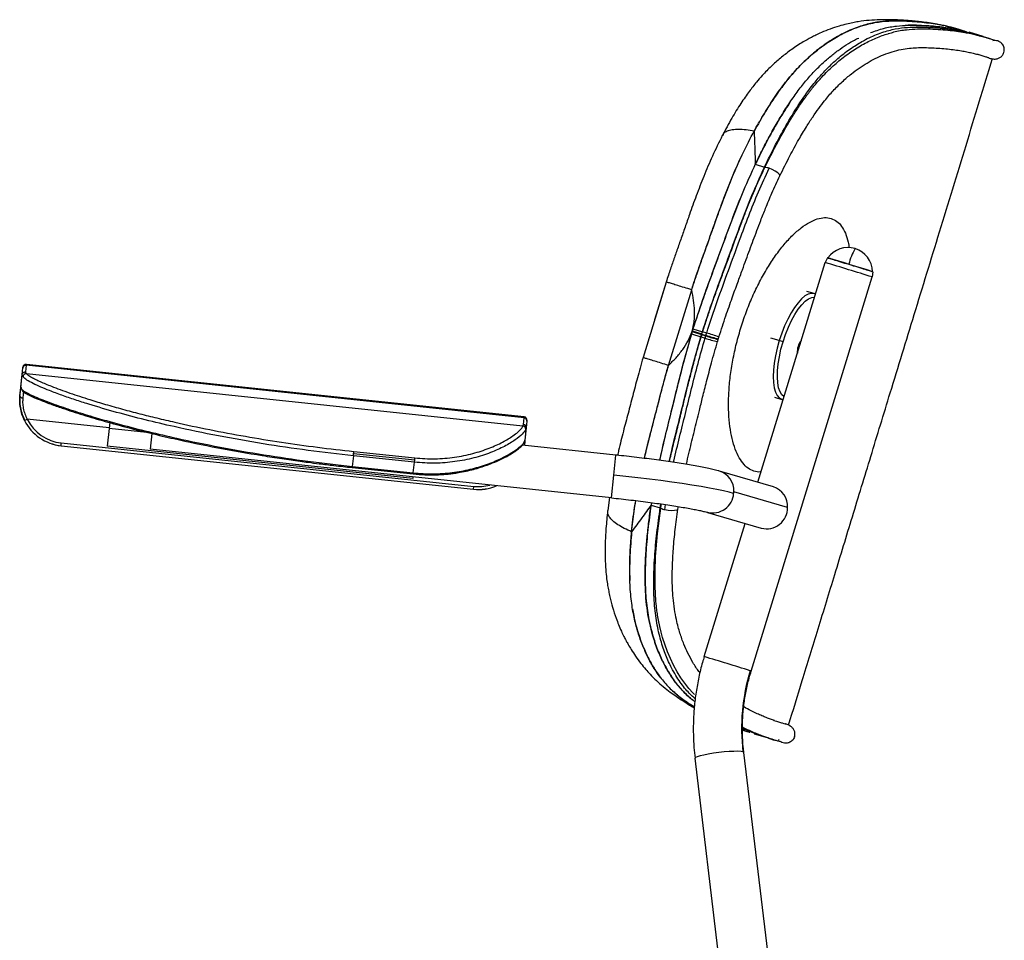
# Model space of a CAD drawing. Header units: millimetres. Extents: x 33 to 395, y 121 to 201.
# Tile 8 of 16: x 210 to 242, y 171 to 201. Entities that reach past the tile are written whole.
import ezdxf

# ---------------------------------------------------------------- set-up
doc = ezdxf.new("R2010")
doc.units = ezdxf.units.MM

msp = doc.modelspace()

# ---------------------------------------------------------------- linework, layer by layer
at = {"color": 7, "linetype": 'Continuous', "lineweight": 25}
for p, q in [((240.947, 200.769), (240.956, 200.766)), ((241.128, 200.727), (241.114, 200.721)), ((241.578, 200.589), (241.128, 200.727)), ((241.41, 200.63), (241.229, 200.685)), ((241.41, 200.629), (241.41, 200.63)), ((241.578, 200.589), (241.77, 200.53)), ((233.101, 197.366), (233.096, 197.358)), ((233.096, 197.358), (233.1, 197.366)), ((234.164, 196.427), (234.463, 196.336)), ((236.516, 193.38), (236.437, 193.226)), ((234.242, 186.071), (236.437, 193.226)), ((234.03, 179.925), (237.967, 192.757)), ((237.988, 192.928), (237.967, 192.757)), ((231.264, 192.593), (230.511, 190.131)), ((231.263, 192.592), (230.887, 191.362)), ((231.34, 189.877), (232.093, 192.34)), ((236.082, 192.215), (235.842, 192.288)), ((232.136, 191.071), (232.114, 190.998)), ((232.136, 191.071), (232.445, 190.976)), ((232.107, 190.977), (232.085, 190.904)), ((232.085, 190.904), (232.394, 190.81)), ((232.11, 190.988), (232.107, 190.977)), ((232.107, 190.977), (232.11, 190.988)), ((232.114, 190.998), (232.11, 190.988)), ((232.11, 190.988), (232.114, 190.998)), ((232.11, 190.988), (232.419, 190.893)), ((232.4, 190.808), (232.421, 190.878)), ((232.416, 190.883), (232.416, 190.883)), ((232.422, 190.903), (232.422, 190.903)), ((232.425, 190.891), (232.427, 190.898)), ((232.428, 190.901), (232.45, 190.971)), ((232.582, 190.931), (232.45, 190.971)), ((235.068, 190.648), (234.945, 190.686)), ((210.297, 189.577), (210.32, 189.793)), ((210.32, 189.793), (210.323, 189.821)), ((210.32, 189.793), (210.323, 189.821)), ((210.429, 189.88), (210.407, 189.665)), ((226.639, 188.169), (210.429, 189.88)), ((226.642, 188.199), (210.432, 189.91)), ((226.642, 188.199), (210.432, 189.91)), ((210.228, 188.927), (210.297, 189.577)), ((210.254, 189.175), (210.297, 189.577)), ((210.326, 189.503), (210.297, 189.577)), ((226.601, 187.901), (210.434, 189.607)), ((210.224, 188.889), (210.253, 189.16)), ((210.254, 189.175), (210.262, 189.155)), ((234.791, 188.845), (235.029, 188.772)), ((226.617, 187.954), (226.639, 188.169)), ((213.15, 188.028), (213.129, 187.827)), ((226.706, 187.846), (226.663, 187.444)), ((226.728, 188.061), (226.706, 187.846)), ((226.731, 188.09), (226.728, 188.061)), ((226.731, 188.089), (226.728, 188.061)), ((213.129, 187.827), (213.068, 187.248)), ((214.518, 187.655), (214.465, 187.148)), ((226.697, 187.759), (226.663, 187.443)), ((211.561, 187.261), (224.986, 185.844)), ((211.561, 187.26), (224.986, 185.844)), ((211.561, 187.26), (224.986, 185.844)), ((211.561, 187.26), (211.561, 187.26)), ((211.57, 187.353), (224.996, 185.936)), ((223.013, 186.199), (213.068, 187.248)), ((229.625, 186.956), (226.579, 187.278)), ((226.593, 187.291), (226.597, 187.299)), ((226.613, 187.331), (226.661, 187.43)), ((226.662, 187.433), (226.645, 187.271)), ((226.659, 187.398), (226.645, 187.271)), ((226.656, 187.428), (226.663, 187.444)), ((229.478, 185.564), (214.465, 187.148)), ((221.079, 186.933), (221.042, 186.586)), ((223.068, 186.723), (221.079, 186.933)), ((223.075, 186.788), (221.086, 186.998)), ((221.094, 187.074), (223.083, 186.865)), ((229.557, 186.307), (229.625, 186.956)), ((221.042, 186.586), (223.031, 186.376)), ((223.031, 186.376), (223.068, 186.723)), ((223.068, 186.723), (223.075, 186.788)), ((223.075, 186.788), (223.083, 186.865)), ((221.037, 186.551), (223.028, 186.341)), ((223.017, 186.246), (223.013, 186.199)), ((229.478, 185.564), (229.557, 186.307)), ((234.755, 185.92), (233.001, 186.435)), ((224.986, 185.844), (224.986, 185.844)), ((235.217, 185.248), (233.463, 185.763)), ((229.417, 185.571), (229.358, 185.156)), ((230.784, 185.409), (230.771, 185.329)), ((230.785, 185.409), (230.771, 185.329)), ((230.771, 185.329), (231.071, 185.238)), ((231.088, 185.235), (231.109, 185.364)), ((231.646, 185.197), (231.659, 185.28)), ((229.364, 185.146), (229.365, 185.155)), ((232.607, 185.091), (234.359, 184.577)), ((232.5, 180.394), (233.831, 184.732)), ((233.835, 177.977), (233.747, 178.004)), ((234.59, 177.733), (234.141, 177.871)), ((234.248, 177.849), (234.429, 177.794)), ((234.59, 177.733), (234.783, 177.675)), ((235.446, 177.798), (235.45, 177.821)), ((240.334, 122.908), (233.791, 177.273)), ((238.745, 122.717), (232.202, 177.082))]:
    msp.add_line(p, q, dxfattribs=at)
at = {"color": 8, "linetype": 'Continuous', "lineweight": 25}
for p, q in [((232.108, 190.977), (232.416, 190.883)), ((232.114, 190.998), (232.422, 190.903)), ((234.945, 190.686), (234.672, 190.769)), ((235.557, 190.492), (235.595, 190.481)), ((210.432, 189.91), (210.429, 189.88)), ((210.34, 189.034), (210.317, 188.816)), ((226.639, 188.169), (226.642, 188.199)), ((213.13, 187.841), (210.462, 188.123)), ((214.36, 187.697), (213.129, 187.827)), ((211.561, 187.261), (211.57, 187.353)), ((211.561, 187.261), (211.561, 187.26)), ((226.615, 187.336), (226.656, 187.428)), ((223.028, 186.341), (223.031, 186.376)), ((224.986, 185.844), (224.996, 185.936)), ((224.986, 185.844), (224.986, 185.844)), ((231.071, 185.238), (231.093, 185.366)), ((231.214, 185.179), (231.242, 185.345))]:
    msp.add_line(p, q, dxfattribs=at)
at = {"color": 7, "linetype": 'Continuous', "lineweight": 25, "flags": 128}
for points in [[(234.478, 196.326), (234.479, 196.327), (234.48, 196.328)], [(236.122, 192.199), (236.084, 192.215), (235.991, 192.224), (235.89, 192.199), (235.782, 192.139), (235.67, 192.045), (235.555, 191.92), (235.44, 191.766), (235.327, 191.586), (235.219, 191.383), (235.118, 191.163), (235.026, 190.929), (234.945, 190.686)], [(235.068, 190.648), (235.149, 190.888), (235.241, 191.119), (235.342, 191.335), (235.449, 191.532), (235.561, 191.705), (235.675, 191.85), (235.788, 191.965), (235.898, 192.045), (236.003, 192.091), (236.092, 192.101)], [(232.394, 190.81), (232.395, 190.809), (232.396, 190.809), (232.396, 190.809), (232.397, 190.809), (232.398, 190.808), (232.399, 190.808), (232.4, 190.808), (232.4, 190.808)], [(232.399, 190.805), (232.4, 190.806), (232.4, 190.808)], [(232.451, 190.974), (232.45, 190.975), (232.45, 190.975), (232.449, 190.975), (232.448, 190.975), (232.447, 190.976), (232.447, 190.976), (232.446, 190.976), (232.445, 190.976)], [(232.45, 190.971), (232.451, 190.973), (232.451, 190.974)], [(234.945, 190.686), (234.876, 190.439), (234.821, 190.193), (234.781, 189.953), (234.756, 189.725), (234.748, 189.512), (234.757, 189.319), (234.781, 189.15), (234.822, 189.008), (234.877, 188.897), (234.946, 188.818), (235.028, 188.773), (235.068, 188.764)], [(235.098, 188.863), (235.031, 188.922), (234.97, 189.02), (234.925, 189.15), (234.896, 189.309), (234.883, 189.494), (234.888, 189.701), (234.909, 189.925), (234.947, 190.161), (235, 190.403), (235.068, 190.648)], [(210.224, 188.889), (210.225, 188.877), (210.229, 188.864), (210.237, 188.853), (210.249, 188.842), (210.263, 188.832), (210.279, 188.825), (210.298, 188.819), (210.317, 188.816)], [(210.421, 188.959), (210.409, 188.966), (210.406, 188.968)], [(211.266, 187.322), (211.375, 187.292), (211.561, 187.26)], [(233.46, 185.71), (233.311, 185.75), (233.128, 185.793), (232.914, 185.837), (232.67, 185.883), (232.398, 185.931), (232.101, 185.979), (231.782, 186.028), (231.442, 186.077), (231.086, 186.126), (230.716, 186.173), (230.335, 186.219), (229.948, 186.264), (229.557, 186.307)], [(232.187, 179.16), (232.136, 179.21), (232.001, 179.36), (231.869, 179.525), (231.741, 179.706), (231.619, 179.901), (231.504, 180.111), (231.304, 180.554), (231.145, 181.018), (231.099, 181.185), (231.055, 181.37), (231.012, 181.576), (231.002, 181.633), (230.992, 181.688), (230.984, 181.74), (230.976, 181.79), (230.969, 181.838), (230.963, 181.882), (230.946, 182.022), (230.935, 182.124), (230.929, 182.186), (230.928, 182.203), (230.927, 182.207), (230.927, 182.208), (230.927, 182.208), (230.927, 182.208), (230.927, 182.208), (230.927, 182.208), (230.927, 182.208), (230.927, 182.208), (230.927, 182.208), (230.927, 182.208), (230.902, 182.678), (230.9, 183.166), (230.92, 183.657), (230.982, 184.399), (231.088, 185.232)], [(231.088, 185.232), (231.088, 185.234), (231.088, 185.235)], [(233.763, 177.293), (233.699, 177.305), (233.599, 177.31), (233.47, 177.309), (233.318, 177.301), (233.15, 177.288), (232.974, 177.269), (232.8, 177.245), (232.635, 177.218), (232.488, 177.189), (232.366, 177.16), (232.275, 177.131), (232.22, 177.105), (232.202, 177.082)]]:
    msp.add_lwpolyline(points, dxfattribs=at)
at = {"color": 8, "linetype": 'Continuous', "lineweight": 25, "flags": 128}
for points in [[(234.964, 196.051), (234.966, 196.057), (234.951, 196.096), (234.898, 196.147), (234.816, 196.203), (234.716, 196.256), (234.612, 196.297)], [(231.646, 185.197), (231.644, 185.191), (231.609, 185.164), (231.536, 185.148), (231.436, 185.145), (231.323, 185.156), (231.214, 185.179)]]:
    msp.add_lwpolyline(points, dxfattribs=at)
at = {"color": 7, "linetype": 'Continuous', "lineweight": 25}
for centre, radius, start, end in [((233.999, 195.339), 1.1, 64.1123, 65.0384), ((234.44, 195.827), 0.5, 69.9344, 85.6588), ((237.178, 192.915), 0.8, 72.9528, 144.5901), ((237.178, 192.915), 0.8, 1.2301, 72.9528), ((204.631, 86.828), 111.22, 72.54729, 73.34064), ((203.31, 82.523), 115.554, 72.54729, 73.34064), ((233.946, 195.469), 4.914, 251.6535, 253.2653), ((234.253, 196.469), 5.883, 251.8624, 253.2087), ((235.515, 200.577), 10.17, 252.3085, 253.0872), ((243.819, 227.605), 38.434, 252.7586, 252.9647), ((236.004, 190.334), 0.474, 160.3382, 186.5862), ((236.013, 190.377), 0.471, 139.2004, 165.5989), ((210.418, 189.781), 0.0992, 83.5115, 173.5038), ((210.422, 189.811), 0.1, 83.9764, 173.9764), ((210.422, 189.81), 0.1, 83.9764, 173.9764), ((210.429, 189.505), 0.103, 86.7898, 180.7803), ((226.63, 188.071), 0.0992, 354.4489, 84.4412), ((226.632, 188.1), 0.1, 353.9764, 83.9764), ((226.632, 188.1), 0.1, 353.9764, 83.9764), ((210.28, 188.435), 0.362, 285.0015, 300.2979), ((211.718, 188.754), 1.501, 206.4204, 264.0013), ((211.717, 188.746), 1.401, 206.4204, 264.0013), ((226.59, 187.802), 0.1, 352.2771, 83.604), ((226.607, 187.855), 0.0992, 354.4489, 84.4412), ((226.52, 187.353), 0.0958, 319.5619, 349.8025), ((225.144, 187.338), 1.503, 263.9709, 293.3501), ((225.144, 187.339), 1.503, 263.9717, 293.316), ((232.724, 185.788), 0.74, 353.9743, 358.0922), ((234.554, 185.287), 0.664, 356.6573, 72.3886), ((231.243, 186.324), 1.1, 260.9627, 261.8884), ((231.325, 185.629), 0.463, 239.1564, 256.1726), ((234.527, 185.246), 0.69, 256.0589, 0.1679), ((192.68, 47.756), 138.486, 72.63991, 73.28933), ((240.121, 178.053), 6.403, 162.9104, 186.8132), ((233.817, 179.325), 0.637, 70.5096, 73.2418), ((233.76, 177.259), 0.0345, 24.5321, 83.7338)]:
    msp.add_arc(centre, radius, start, end, dxfattribs=at)
at = {"color": 8, "linetype": 'Continuous', "lineweight": 25}
for centre, radius, start, end in [((239.037, 192.736), 1.879, 149.8273, 166.6596), ((233.726, 194.326), 3.758, 251.4694, 257.8508), ((233.965, 195.108), 4.498, 251.7082, 257.0387), ((234.929, 198.246), 7.771, 252.2184, 255.3031), ((241.271, 218.888), 29.353, 252.7346, 253.5511), ((200.282, 85.478), 110.289, 72.75295, 72.97025), ((210.459, 189.04), 0.0891, 185.333, 233.5569), ((232.802, 185.802), 0.663, 356.5899, 72.5527), ((225.143, 187.332), 1.403, 263.9741, 285.7605), ((232.775, 185.757), 0.686, 255.606, 356.0733)]:
    msp.add_arc(centre, radius, start, end, dxfattribs=at)
at = {"color": 7, "linetype": 'Continuous', "lineweight": 25}
for points, knots in [([(240.225, 200.959), (240.18, 200.969), (240.049, 200.996), (239.831, 201.031), (239.588, 201.064), (239.375, 201.087), (239.188, 201.104), (238.997, 201.117), (238.777, 201.129), (238.53, 201.136), (238.233, 201.136), (237.884, 201.118), (237.579, 201.081), (237.333, 201.037), (237.124, 200.991), (236.878, 200.925), (236.603, 200.835), (236.349, 200.733), (236.147, 200.64), (235.993, 200.562), (235.843, 200.481), (235.674, 200.382), (235.434, 200.229), (235.148, 200.024), (234.831, 199.759), (234.583, 199.524), (234.372, 199.301), (234.182, 199.083), (233.95, 198.785), (233.682, 198.396), (233.388, 197.919), (233.195, 197.558), (233.094, 197.37)], [0, 0, 0, 0, 0.031224, 0.090153, 0.142398, 0.187971, 0.22824, 0.267115, 0.304747, 0.354663, 0.401911, 0.445962, 0.487849, 0.508617, 0.531597, 0.558809, 0.590397, 0.621166, 0.640672, 0.656002, 0.67137, 0.689832, 0.711314, 0.750149, 0.78372, 0.816713, 0.833702, 0.855775, 0.884301, 0.918451, 0.957381, 1, 1, 1, 1]), ([(234.125, 197.502), (234.222, 197.675), (234.423, 198.034), (234.75, 198.552), (235.107, 199.054), (235.479, 199.499), (235.843, 199.863), (236.234, 200.194), (236.644, 200.481), (237.065, 200.715), (237.449, 200.88), (237.864, 201.009), (238.293, 201.086), (238.72, 201.104), (239.097, 201.092), (239.438, 201.07), (239.84, 201.028), (240.131, 200.984), (240.268, 200.951), (240.276, 200.949)], [0, 0, 0, 0, 0.038725, 0.080201, 0.124139, 0.169711, 0.213223, 0.253933, 0.311139, 0.365929, 0.419101, 0.470432, 0.549449, 0.625554, 0.699412, 0.772596, 0.845616, 0.99086, 1, 1, 1, 1]), ([(239.514, 201.06), (239.5, 201.062), (239.399, 201.074), (239.174, 201.087), (238.855, 201.1), (238.504, 201.098), (238.123, 201.059), (237.705, 200.968), (237.29, 200.819), (236.887, 200.621), (236.508, 200.39), (236.113, 200.098), (235.751, 199.776), (235.431, 199.441), (235.157, 199.113), (234.844, 198.691), (234.495, 198.159), (234.248, 197.721), (234.125, 197.502)], [0, 0, 0, 0, 0.013417, 0.096168, 0.179188, 0.260174, 0.342952, 0.425012, 0.506989, 0.568663, 0.629857, 0.690949, 0.752532, 0.794075, 0.83489, 0.876183, 0.93802, 1, 1, 1, 1]), ([(234.48, 196.328), (234.563, 196.498), (234.725, 196.829), (234.973, 197.296), (235.209, 197.712), (235.438, 198.087), (235.656, 198.416), (235.813, 198.635), (235.904, 198.756), (235.937, 198.799), (235.971, 198.842), (236.004, 198.884), (236.026, 198.912), (236.038, 198.926), (236.039, 198.928), (236.044, 198.934), (236.061, 198.955), (236.158, 199.074), (236.313, 199.251), (236.517, 199.462), (236.702, 199.636), (236.889, 199.797), (237.08, 199.949), (237.279, 200.093), (237.484, 200.226), (237.761, 200.388), (238.1, 200.548), (238.367, 200.651), (238.492, 200.68), (238.496, 200.681)], [0, 0, 0, 0, 0.068561, 0.133674, 0.195537, 0.248983, 0.303668, 0.352441, 0.360131, 0.36783, 0.375538, 0.383257, 0.390986, 0.391015, 0.391241, 0.391868, 0.39424, 0.403458, 0.458858, 0.501181, 0.544338, 0.586379, 0.631798, 0.679452, 0.729442, 0.781877, 0.887378, 0.99645, 1, 1, 1, 1]), ([(237.912, 200.715), (238.058, 200.766), (238.36, 200.87), (238.765, 200.935), (239.146, 200.958), (239.493, 200.951), (239.885, 200.931), (240.292, 200.889), (240.682, 200.824), (240.986, 200.756), (241.127, 200.714), (241.19, 200.695)], [0, 0, 0, 0, 0.083751, 0.172746, 0.260446, 0.349424, 0.439143, 0.58688, 0.73387, 0.880263, 1, 1, 1, 1]), ([(241.946, 200.459), (241.944, 200.46), (241.941, 200.464), (241.899, 200.477), (241.842, 200.497), (241.787, 200.515), (241.737, 200.53), (241.691, 200.545), (241.647, 200.558), (241.584, 200.576), (241.491, 200.601), (241.351, 200.636), (241.18, 200.674), (240.97, 200.714), (240.724, 200.752), (240.438, 200.786), (240.122, 200.812), (239.79, 200.827), (239.446, 200.83), (239.085, 200.802), (238.769, 200.761), (238.556, 200.692), (238.501, 200.674)], [0, 0, 0, 0, 0.040093, 0.088997, 0.136966, 0.17022, 0.199472, 0.224726, 0.245986, 0.264608, 0.311409, 0.366253, 0.428148, 0.489551, 0.564777, 0.636759, 0.709378, 0.785129, 0.847024, 0.910964, 0.976798, 1, 1, 1, 1]), ([(240.584, 200.835), (240.513, 200.848), (240.299, 200.889), (239.92, 200.929), (239.495, 200.949), (239.239, 200.961), (239.079, 200.949), (239.047, 200.947)], [0, 0, 0, 0, 0.1893395, 0.5693115, 0.7601381, 0.9517021, 1, 1, 1, 1]), ([(241.05, 200.735), (241.034, 200.74), (240.996, 200.752), (240.902, 200.784), (240.775, 200.825), (240.584, 200.879), (240.422, 200.924), (240.279, 200.949), (240.264, 200.951)], [0, 0, 0, 0, 0.137433, 0.317924, 0.508257, 0.68468, 0.96661, 1, 1, 1, 1]), ([(240.346, 200.933), (240.452, 200.909), (240.652, 200.864), (240.768, 200.825), (240.823, 200.807)], [0, 0, 0, 0, 0.529958, 1, 1, 1, 1]), ([(234.164, 196.427), (234.244, 196.592), (234.404, 196.919), (234.653, 197.39), (234.913, 197.848), (235.182, 198.284), (235.457, 198.688), (235.734, 199.055), (236.015, 199.381), (236.301, 199.671), (236.583, 199.921), (236.86, 200.137), (237.129, 200.319), (237.356, 200.46), (237.485, 200.518), (237.531, 200.539)], [0, 0, 0, 0, 0.08065, 0.160134, 0.238749, 0.32148, 0.400983, 0.477824, 0.557122, 0.636385, 0.717134, 0.795655, 0.875251, 0.955456, 1, 1, 1, 1]), ([(241.394, 200.632), (241.416, 200.624), (241.452, 200.612), (241.473, 200.606), (241.481, 200.603)], [0, 0, 0, 0, 0.619794, 1, 1, 1, 1]), ([(241.549, 200.585), (241.553, 200.584), (241.572, 200.58), (241.575, 200.585), (241.578, 200.589)], [0, 0, 0, 0, 0.2448314, 1, 1, 1, 1]), ([(242.058, 200.444), (242.031, 200.45), (241.979, 200.462), (241.927, 200.453), (241.901, 200.449)], [0, 0, 0, 0, 0.509313, 1, 1, 1, 1]), ([(242.257, 200.07), (242.263, 200.095), (242.273, 200.142), (242.267, 200.215), (242.246, 200.279), (242.206, 200.348), (242.144, 200.409), (242.084, 200.433), (242.058, 200.444)], [0, 0, 0, 0, 0.15848, 0.312172, 0.45717, 0.590845, 0.819309, 1, 1, 1, 1]), ([(234.964, 196.051), (235.072, 196.269), (235.27, 196.673), (235.56, 197.203), (235.81, 197.624), (236.029, 197.963), (236.228, 198.247), (236.45, 198.539), (236.706, 198.836), (236.998, 199.127), (237.28, 199.367), (237.551, 199.567), (237.811, 199.734), (238.078, 199.88), (238.353, 200.004), (238.634, 200.101), (238.913, 200.17), (239.174, 200.209), (239.429, 200.228), (239.677, 200.229), (239.931, 200.221), (240.182, 200.206), (240.429, 200.184), (240.663, 200.156), (240.871, 200.124), (241.055, 200.089), (241.221, 200.053), (241.343, 200.022), (241.401, 200.005), (241.42, 199.999)], [0, 0, 0, 0, 0.039513, 0.073038, 0.100794, 0.123461, 0.144644, 0.164834, 0.193946, 0.225024, 0.257268, 0.285044, 0.314849, 0.346956, 0.381695, 0.419358, 0.459754, 0.500879, 0.538391, 0.581861, 0.625121, 0.672125, 0.72283, 0.774654, 0.825946, 0.873815, 0.921718, 0.974255, 1, 1, 1, 1]), ([(241.781, 199.885), (241.822, 199.873), (241.898, 199.852), (242.019, 199.852), (242.126, 199.895), (242.209, 199.96), (242.242, 200.035), (242.257, 200.071)], [0, 0, 0, 0, 0.299063, 0.565083, 0.724379, 0.869374, 1, 1, 1, 1]), ([(235.246, 178.159), (235.396, 178.644), (235.719, 179.689), (236.22, 181.326), (236.763, 183.104), (237.334, 184.977), (237.935, 186.946), (238.605, 189.143), (239.351, 191.579), (240.175, 194.267), (241.027, 197.044), (241.598, 198.928), (241.883, 199.87)], [0, 0, 0, 0, 0.067044, 0.144496, 0.226355, 0.312623, 0.403298, 0.498381, 0.616102, 0.739945, 0.869911, 1, 1, 1, 1]), ([(241.783, 199.885), (241.772, 199.888), (241.739, 199.898), (241.651, 199.928), (241.533, 199.967), (241.432, 199.995), (241.386, 200.007)], [0, 0, 0, 0, 0.144746, 0.448338, 0.751994, 1, 1, 1, 1]), ([(235.277, 198.418), (235.154, 198.228), (234.895, 197.828), (234.523, 197.155), (234.284, 196.67), (234.164, 196.427)], [0, 0, 0, 0, 0.31344, 0.65662, 1, 1, 1, 1]), ([(232.093, 192.34), (232.113, 192.405), (232.15, 192.523), (232.205, 192.688), (232.255, 192.834), (232.302, 192.97), (232.347, 193.101), (232.444, 193.375), (232.583, 193.765), (232.769, 194.287), (232.963, 194.839), (233.191, 195.453), (233.462, 196.123), (233.769, 196.821), (234.003, 197.269), (234.125, 197.502)], [0, 0, 0, 0, 0.0359798, 0.0658186, 0.0928633, 0.1183326, 0.1428244, 0.1666726, 0.2732862, 0.3645327, 0.4623721, 0.5858164, 0.7151, 0.852275, 1, 1, 1, 1]), ([(234.125, 197.502), (234.133, 197.317), (234.148, 196.962), (234.159, 196.6), (234.164, 196.427)], [0, 0, 0, 0, 0.522486, 1, 1, 1, 1]), ([(233.09, 197.361), (232.98, 197.14), (232.767, 196.712), (232.489, 196.048), (232.243, 195.413), (232.043, 194.858), (231.879, 194.381), (231.737, 193.977), (231.621, 193.65), (231.532, 193.393), (231.466, 193.204), (231.4, 193.012), (231.332, 192.808), (231.287, 192.667), (231.264, 192.593)], [0, 0, 0, 0, 0.150661, 0.291367, 0.423855, 0.549505, 0.634758, 0.717, 0.798375, 0.836721, 0.875303, 0.914392, 0.954937, 1, 1, 1, 1]), ([(232.093, 192.34), (232.139, 192.486), (232.234, 192.78), (232.39, 193.222), (232.549, 193.668), (232.708, 194.112), (232.863, 194.554), (233.073, 195.141), (233.356, 195.863), (233.596, 196.451), (233.736, 196.728), (233.741, 196.738)], [0, 0, 0, 0, 0.097037, 0.195755, 0.297343, 0.398043, 0.495776, 0.594681, 0.794145, 0.992384, 1, 1, 1, 1]), ([(234.164, 196.427), (234.034, 196.144), (233.772, 195.578), (233.424, 194.688), (233.095, 193.788), (232.763, 192.889), (232.435, 191.987), (232.236, 191.376), (232.136, 191.071)], [0, 0, 0, 0, 0.16662, 0.333274, 0.499963, 0.666653, 0.833337, 1, 1, 1, 1]), ([(234.164, 196.427), (234.034, 196.146), (233.774, 195.582), (233.426, 194.692), (233.093, 193.782), (232.758, 192.877), (232.431, 191.974), (232.234, 191.371), (232.136, 191.071)], [0, 0, 0, 0, 0.1656526, 0.3324573, 0.4997258, 0.6710753, 0.8358045, 1, 1, 1, 1]), ([(232.445, 190.976), (232.545, 191.283), (232.743, 191.893), (233.069, 192.792), (233.398, 193.683), (233.725, 194.58), (234.072, 195.475), (234.333, 196.048), (234.463, 196.336)], [0, 0, 0, 0, 0.167384, 0.333204, 0.497996, 0.663115, 0.831021, 1, 1, 1, 1]), ([(232.451, 190.974), (232.486, 191.082), (232.565, 191.331), (232.706, 191.751), (232.866, 192.206), (233.032, 192.666), (233.195, 193.109), (233.367, 193.576), (233.538, 194.038), (233.699, 194.474), (233.843, 194.852), (233.989, 195.22), (234.143, 195.589), (234.308, 195.967), (234.423, 196.208), (234.478, 196.326)], [0, 0, 0, 0, 0.05883, 0.135607, 0.230165, 0.309846, 0.390904, 0.476261, 0.56996, 0.648126, 0.718907, 0.781264, 0.856441, 0.92985, 1, 1, 1, 1]), ([(232.582, 190.931), (232.695, 191.274), (232.919, 191.958), (233.287, 192.963), (233.63, 193.892), (233.947, 194.753), (234.262, 195.539), (234.495, 196.044), (234.612, 196.297)], [0, 0, 0, 0, 0.1873529, 0.3726824, 0.556872, 0.702981, 0.8510282, 1, 1, 1, 1]), ([(232.982, 190.808), (233.056, 191.036), (233.194, 191.463), (233.402, 192.052), (233.583, 192.553), (233.736, 192.968), (233.866, 193.321), (233.984, 193.641), (234.1, 193.956), (234.218, 194.274), (234.35, 194.623), (234.512, 195.03), (234.716, 195.52), (234.877, 195.864), (234.964, 196.051)], [0, 0, 0, 0, 0.127064, 0.237921, 0.332485, 0.410549, 0.473262, 0.532948, 0.592591, 0.652079, 0.713891, 0.79171, 0.887056, 1, 1, 1, 1]), ([(236.701, 193.322), (236.663, 193.333), (236.562, 193.365), (236.54, 193.372), (236.526, 193.376)], [0, 0, 0, 0, 0.377599, 1, 1, 1, 1]), ([(236.533, 193.375), (236.538, 193.373), (236.548, 193.371), (236.696, 193.326), (236.926, 193.256), (237.115, 193.198), (237.209, 193.169)], [0, 0, 0, 0, 0.219268, 0.479353, 0.739549, 1, 1, 1, 1]), ([(237.209, 193.169), (237.305, 193.14), (237.496, 193.081), (237.749, 193.003), (237.916, 192.951), (237.991, 192.928), (237.973, 192.933), (237.971, 192.933)], [0, 0, 0, 0, 0.2416508, 0.4824698, 0.7234142, 0.9645786, 1, 1, 1, 1]), ([(232.11, 190.988), (232.135, 191.096), (232.184, 191.316), (232.19, 191.657), (232.16, 192), (232.115, 192.226), (232.093, 192.34)], [0, 0, 0, 0, 0.240156, 0.486358, 0.740162, 1, 1, 1, 1]), ([(232.114, 190.998), (232.118, 191.011), (232.125, 191.036), (232.133, 191.06), (232.136, 191.071)], [0, 0, 0, 0, 0.56002, 1, 1, 1, 1]), ([(232.136, 191.071), (232.132, 191.057), (232.124, 191.033), (232.117, 191.008), (232.114, 190.998)], [0, 0, 0, 0, 0.562176, 1, 1, 1, 1]), ([(232.085, 190.904), (231.997, 190.595), (231.821, 189.978), (231.588, 189.046), (231.38, 188.193), (231.193, 187.44), (231.092, 186.997), (231.044, 186.786)], [0, 0, 0, 0, 0.225848, 0.451727, 0.677614, 0.847029, 1, 1, 1, 1]), ([(232.085, 190.904), (231.999, 190.6), (231.824, 189.991), (231.591, 189.059), (231.363, 188.12), (231.169, 187.358), (231.075, 186.915), (231.047, 186.786)], [0, 0, 0, 0, 0.222355, 0.44566, 0.678008, 0.905901, 1, 1, 1, 1]), ([(231.34, 189.877), (231.422, 189.959), (231.586, 190.121), (231.802, 190.389), (231.988, 190.674), (232.07, 190.884), (232.11, 190.988)], [0, 0, 0, 0, 0.259818, 0.513437, 0.759554, 1, 1, 1, 1]), ([(231.37, 186.741), (231.407, 186.903), (231.488, 187.255), (231.622, 187.796), (231.748, 188.314), (231.861, 188.776), (231.966, 189.202), (232.081, 189.653), (232.199, 190.1), (232.306, 190.487), (232.372, 190.71), (232.399, 190.805)], [0, 0, 0, 0, 0.119217, 0.259682, 0.3994, 0.501068, 0.599929, 0.713621, 0.834288, 0.929846, 1, 1, 1, 1]), ([(232.085, 190.904), (232.09, 190.918), (232.097, 190.942), (232.104, 190.967), (232.107, 190.977)], [0, 0, 0, 0, 0.559979, 1, 1, 1, 1]), ([(232.107, 190.977), (232.103, 190.964), (232.095, 190.939), (232.088, 190.915), (232.085, 190.904)], [0, 0, 0, 0, 0.557852, 1, 1, 1, 1]), ([(232.394, 190.81), (232.398, 190.823), (232.405, 190.848), (232.413, 190.872), (232.416, 190.883)], [0, 0, 0, 0, 0.56, 1, 1, 1, 1]), ([(232.416, 190.883), (232.416, 190.884), (232.417, 190.886), (232.418, 190.889), (232.418, 190.891), (232.419, 190.892), (232.419, 190.893)], [0, 0, 0, 0, 0.34, 0.56, 0.78, 1, 1, 1, 1]), ([(232.416, 190.883), (232.417, 190.883), (232.419, 190.882), (232.421, 190.881), (232.422, 190.881)], [0, 0, 0, 0, 0.560423, 1, 1, 1, 1]), ([(232.419, 190.893), (232.419, 190.894), (232.42, 190.896), (232.421, 190.899), (232.422, 190.901), (232.422, 190.903), (232.422, 190.903)], [0, 0, 0, 0, 0.34, 0.56, 0.78, 1, 1, 1, 1]), ([(232.419, 190.893), (232.42, 190.893), (232.422, 190.892), (232.424, 190.892), (232.425, 190.891)], [0, 0, 0, 0, 0.560421, 1, 1, 1, 1]), ([(232.421, 190.878), (232.421, 190.879), (232.422, 190.88), (232.422, 190.881), (232.422, 190.881)], [0, 0, 0, 0, 0.560978, 1, 1, 1, 1]), ([(232.422, 190.903), (232.426, 190.917), (232.434, 190.941), (232.442, 190.966), (232.445, 190.976)], [0, 0, 0, 0, 0.56, 1, 1, 1, 1]), ([(232.428, 190.901), (232.427, 190.902), (232.425, 190.902), (232.423, 190.903), (232.422, 190.903)], [0, 0, 0, 0, 0.559575, 1, 1, 1, 1]), ([(232.422, 190.881), (232.423, 190.882), (232.423, 190.885), (232.424, 190.887), (232.424, 190.888)], [0, 0, 0, 0, 0.56, 1, 1, 1, 1]), ([(232.424, 190.888), (232.425, 190.889), (232.425, 190.89), (232.425, 190.891), (232.425, 190.891)], [0, 0, 0, 0, 0.56, 1, 1, 1, 1]), ([(232.427, 190.898), (232.428, 190.899), (232.428, 190.9), (232.428, 190.901), (232.428, 190.901)], [0, 0, 0, 0, 0.56, 1, 1, 1, 1]), ([(232.531, 190.763), (232.534, 190.771), (232.538, 190.785), (232.543, 190.804), (232.548, 190.82), (232.551, 190.831), (232.553, 190.837)], [0, 0, 0, 0, 0.336123, 0.553402, 0.770682, 1, 1, 1, 1]), ([(232.553, 190.837), (232.554, 190.838), (232.554, 190.84), (232.555, 190.842), (232.556, 190.845), (232.556, 190.846), (232.556, 190.847)], [0, 0, 0, 0, 0.336135, 0.555284, 0.754444, 1, 1, 1, 1]), ([(232.556, 190.847), (232.557, 190.848), (232.557, 190.85), (232.558, 190.853), (232.559, 190.855), (232.559, 190.857), (232.56, 190.858)], [0, 0, 0, 0, 0.356713, 0.548159, 0.773024, 1, 1, 1, 1]), ([(232.56, 190.858), (232.562, 190.866), (232.566, 190.88), (232.572, 190.899), (232.577, 190.915), (232.581, 190.925), (232.582, 190.931)], [0, 0, 0, 0, 0.347644, 0.5649869, 0.7823968, 1, 1, 1, 1]), ([(232.956, 190.724), (232.956, 190.725), (232.957, 190.727), (232.958, 190.729), (232.958, 190.73)], [0, 0, 0, 0, 0.497569, 1, 1, 1, 1]), ([(232.958, 190.73), (232.958, 190.731), (232.959, 190.733), (232.96, 190.735), (232.96, 190.736)], [0, 0, 0, 0, 0.503338, 1, 1, 1, 1]), ([(232.96, 190.736), (232.964, 190.748), (232.971, 190.772), (232.978, 190.796), (232.982, 190.808)], [0, 0, 0, 0, 0.497161, 1, 1, 1, 1]), ([(231.921, 186.656), (231.928, 186.689), (231.96, 186.833), (232.02, 187.086), (232.101, 187.416), (232.18, 187.742), (232.262, 188.074), (232.351, 188.439), (232.457, 188.869), (232.587, 189.385), (232.744, 189.991), (232.868, 190.422), (232.935, 190.652)], [0, 0, 0, 0, 0.024172, 0.108525, 0.189829, 0.271365, 0.352961, 0.438734, 0.545517, 0.674871, 0.826443, 1, 1, 1, 1]), ([(232.935, 190.652), (232.938, 190.664), (232.945, 190.688), (232.952, 190.712), (232.956, 190.724)], [0, 0, 0, 0, 0.502912, 1, 1, 1, 1]), ([(230.511, 190.131), (230.477, 190.015), (230.413, 189.797), (230.328, 189.479), (230.249, 189.18), (230.173, 188.889), (230.098, 188.601), (230.024, 188.317), (229.947, 188.027), (229.841, 187.625), (229.749, 187.263), (229.692, 187.003), (229.681, 186.95)], [0, 0, 0, 0, 0.109708, 0.206764, 0.30009, 0.391339, 0.481491, 0.570896, 0.659808, 0.755015, 0.950121, 1, 1, 1, 1]), ([(230.553, 186.85), (230.594, 187.021), (230.671, 187.346), (230.793, 187.81), (230.905, 188.245), (230.99, 188.577), (231.052, 188.821), (231.091, 188.973), (231.132, 189.129), (231.175, 189.292), (231.222, 189.467), (231.276, 189.663), (231.317, 189.802), (231.34, 189.877)], [0, 0, 0, 0, 0.169824, 0.321058, 0.459255, 0.601019, 0.650057, 0.700217, 0.751827, 0.805149, 0.861716, 0.924509, 1, 1, 1, 1]), ([(230.554, 186.85), (230.577, 186.951), (230.643, 187.236), (230.762, 187.693), (230.904, 188.243), (231.044, 188.791), (231.186, 189.344), (231.289, 189.7), (231.34, 189.877)], [0, 0, 0, 0, 0.100675, 0.281272, 0.452952, 0.645682, 0.823474, 1, 1, 1, 1]), ([(221.079, 186.933), (220.587, 186.989), (219.604, 187.101), (218.138, 187.319), (216.682, 187.576), (215.401, 187.842), (214.297, 188.102), (213.365, 188.346), (212.606, 188.567), (212.016, 188.756), (211.587, 188.903), (211.213, 189.043), (210.898, 189.172), (210.646, 189.289), (210.434, 189.405), (210.362, 189.47), (210.326, 189.503)], [0, 0, 0, 0, 0.123924, 0.247714, 0.371655, 0.495666, 0.578102, 0.660576, 0.743569, 0.785565, 0.827576, 0.869745, 0.901838, 0.934056, 0.966852, 1, 1, 1, 1]), ([(210.407, 189.665), (210.407, 189.654), (210.409, 189.636), (210.427, 189.616), (210.434, 189.607)], [0, 0, 0, 0, 0.559822, 1, 1, 1, 1]), ([(210.434, 189.607), (210.466, 189.581), (210.508, 189.546), (210.6, 189.492), (210.665, 189.457), (210.757, 189.411), (210.885, 189.351), (211.056, 189.276), (211.272, 189.189), (211.537, 189.088), (211.844, 188.978), (212.169, 188.869), (212.554, 188.745), (213.021, 188.604), (213.563, 188.451), (214.121, 188.303), (214.688, 188.162), (215.445, 187.985), (216.405, 187.781), (217.563, 187.563), (218.734, 187.373), (219.912, 187.207), (220.7, 187.119), (221.094, 187.074)], [0, 0, 0, 0, 0.030415, 0.041009, 0.051914, 0.063179, 0.0829, 0.103864, 0.126223, 0.156342, 0.188903, 0.21938, 0.251792, 0.299017, 0.349675, 0.400056, 0.44917, 0.500544, 0.599591, 0.699494, 0.799706, 0.899937, 1, 1, 1, 1]), ([(210.255, 189.158), (210.264, 189.122), (210.288, 189.035), (210.368, 188.989), (210.415, 188.962)], [0, 0, 0, 0, 0.406426, 1, 1, 1, 1]), ([(210.224, 188.889), (210.22, 188.828), (210.212, 188.706), (210.233, 188.5), (210.283, 188.289), (210.343, 188.153), (210.373, 188.085)], [0, 0, 0, 0, 0.249241, 0.500212, 0.750448, 1, 1, 1, 1]), ([(210.373, 188.086), (210.343, 188.154), (210.283, 188.29), (210.233, 188.501), (210.212, 188.706), (210.22, 188.828), (210.224, 188.889)], [0, 0, 0, 0, 0.251346, 0.500214, 0.750966, 1, 1, 1, 1]), ([(210.377, 188.118), (210.347, 188.186), (210.288, 188.318), (210.238, 188.526), (210.215, 188.731), (210.224, 188.861), (210.228, 188.927)], [0, 0, 0, 0, 0.256695, 0.49938, 0.75022, 1, 1, 1, 1]), ([(210.317, 188.816), (210.314, 188.764), (210.307, 188.659), (210.328, 188.481), (210.377, 188.298), (210.434, 188.181), (210.462, 188.123)], [0, 0, 0, 0, 0.249495, 0.499772, 0.748503, 1, 1, 1, 1]), ([(210.37, 189.031), (210.425, 189), (210.535, 188.937), (210.773, 188.832), (211.037, 188.725), (211.419, 188.583), (211.935, 188.407), (212.66, 188.183), (213.484, 187.951), (214.4, 187.718), (215.484, 187.467), (216.738, 187.21), (218.164, 186.962), (219.6, 186.749), (220.561, 186.64), (221.042, 186.586)], [0, 0, 0, 0, 0.032875, 0.065375, 0.097103, 0.128541, 0.191532, 0.254267, 0.337699, 0.420593, 0.503303, 0.627496, 0.751748, 0.875825, 1, 1, 1, 1]), ([(210.406, 188.968), (210.457, 188.941), (210.552, 188.891), (210.762, 188.799), (210.984, 188.71), (211.208, 188.625), (211.407, 188.554), (211.752, 188.434), (212.279, 188.263), (212.995, 188.052), (213.731, 187.852), (214.479, 187.665), (215.454, 187.439), (216.665, 187.189), (217.842, 186.982), (218.737, 186.843), (219.233, 186.772), (219.638, 186.717), (220.006, 186.67), (220.485, 186.611), (220.842, 186.573), (221.039, 186.551)], [0, 0, 0, 0, 0.030115, 0.056508, 0.088667, 0.112547, 0.132588, 0.153141, 0.220929, 0.28886, 0.356789, 0.424645, 0.49253, 0.619315, 0.746153, 0.801911, 0.853104, 0.875523, 0.907448, 0.948932, 1, 1, 1, 1]), ([(223.083, 186.865), (223.301, 186.849), (223.737, 186.819), (224.378, 186.877), (224.978, 186.999), (225.51, 187.175), (225.88, 187.345), (226.122, 187.483), (226.293, 187.594), (226.439, 187.708), (226.55, 187.818), (226.584, 187.874), (226.601, 187.901)], [0, 0, 0, 0, 0.124538, 0.249008, 0.373909, 0.499076, 0.623608, 0.686105, 0.749105, 0.831882, 0.9153, 1, 1, 1, 1]), ([(226.601, 187.901), (226.605, 187.911), (226.613, 187.928), (226.615, 187.946), (226.617, 187.954)], [0, 0, 0, 0, 0.559984, 1, 1, 1, 1]), ([(226.706, 187.846), (226.704, 187.835), (226.701, 187.815), (226.693, 187.796), (226.689, 187.788)], [0, 0, 0, 0, 0.5599658, 1, 1, 1, 1]), ([(226.689, 187.788), (226.66, 187.742), (226.6, 187.649), (226.403, 187.486), (226.19, 187.347), (225.939, 187.206), (225.556, 187.032), (225.007, 186.854), (224.392, 186.733), (223.737, 186.677), (223.291, 186.708), (223.068, 186.723)], [0, 0, 0, 0, 0.125389, 0.24991, 0.31267, 0.375394, 0.50006, 0.6254, 0.75054, 0.875221, 1, 1, 1, 1]), ([(223.028, 186.341), (223.154, 186.331), (223.386, 186.311), (223.702, 186.31), (223.955, 186.322), (224.158, 186.339), (224.332, 186.36), (224.614, 186.403), (224.998, 186.486), (225.448, 186.628), (225.839, 186.791), (226.107, 186.931), (226.284, 187.04), (226.403, 187.122), (226.516, 187.21), (226.565, 187.262), (226.593, 187.291)], [0, 0, 0, 0, 0.0752016, 0.1384011, 0.1893584, 0.2281817, 0.2626572, 0.2978238, 0.4067922, 0.5157058, 0.6253478, 0.7343176, 0.7905556, 0.8482283, 0.9150447, 1, 1, 1, 1]), ([(223.031, 186.376), (223.245, 186.361), (223.673, 186.33), (224.301, 186.379), (224.892, 186.487), (225.426, 186.647), (225.881, 186.836), (226.238, 187.03), (226.493, 187.209), (226.574, 187.294), (226.615, 187.336)], [0, 0, 0, 0, 0.125834, 0.250941, 0.376263, 0.501092, 0.626436, 0.750827, 0.875718, 1, 1, 1, 1]), ([(233, 186.434), (232.985, 186.439), (232.921, 186.459), (232.791, 186.49), (232.601, 186.533), (232.387, 186.575), (232.149, 186.619), (231.892, 186.662), (231.619, 186.705), (231.329, 186.747), (231.026, 186.789), (230.711, 186.831), (230.386, 186.871), (230.055, 186.909), (229.8, 186.938), (229.657, 186.953), (229.625, 186.956)], [0, 0, 0, 0, 0.024594, 0.10887, 0.188302, 0.272095, 0.35309, 0.432654, 0.511416, 0.589684, 0.667636, 0.745376, 0.822975, 0.900484, 0.97794, 1, 1, 1, 1]), ([(229.478, 185.564), (229.583, 185.553), (229.797, 185.53), (230.116, 185.493), (230.433, 185.455), (230.741, 185.415), (231.035, 185.375), (231.315, 185.335), (231.576, 185.294), (231.817, 185.255), (232.033, 185.217), (232.223, 185.181), (232.384, 185.147), (232.504, 185.119), (232.577, 185.1), (232.6, 185.093), (232.605, 185.092)], [0, 0, 0, 0, 0.07559, 0.153862, 0.232091, 0.310245, 0.388282, 0.466151, 0.543777, 0.621055, 0.697824, 0.77383, 0.848658, 0.921599, 0.983223, 1, 1, 1, 1]), ([(230.138, 184.46), (230.165, 184.721), (230.199, 185.055), (230.262, 185.398), (230.275, 185.473)], [0, 0, 0, 0, 0.779081, 1, 1, 1, 1]), ([(230.138, 184.46), (230.161, 184.681), (230.196, 185.014), (230.255, 185.357), (230.276, 185.473)], [0, 0, 0, 0, 0.659479, 1, 1, 1, 1]), ([(230.771, 185.329), (230.67, 185.189), (230.459, 184.895), (230.248, 184.609), (230.138, 184.46)], [0, 0, 0, 0, 0.477644, 1, 1, 1, 1]), ([(230.771, 185.329), (230.735, 185.063), (230.662, 184.531), (230.595, 183.751), (230.57, 182.999), (230.596, 182.292), (230.681, 181.654), (230.814, 181.094), (230.981, 180.607), (231.167, 180.183), (231.305, 179.961), (231.373, 179.852)], [0, 0, 0, 0, 0.111524, 0.222783, 0.334805, 0.446623, 0.557861, 0.670166, 0.781677, 0.89297, 1, 1, 1, 1]), ([(232.199, 178.924), (232.15, 178.962), (232, 179.075), (231.746, 179.328), (231.448, 179.702), (231.192, 180.136), (230.981, 180.606), (230.832, 181.041), (230.724, 181.468), (230.651, 181.867), (230.602, 182.293), (230.578, 182.75), (230.577, 183.237), (230.598, 183.746), (230.64, 184.267), (230.696, 184.792), (230.746, 185.149), (230.771, 185.329)], [0, 0, 0, 0, 0.051641, 0.157507, 0.262891, 0.368029, 0.446774, 0.525674, 0.579247, 0.631592, 0.683908, 0.734832, 0.787521, 0.842343, 0.894218, 0.946702, 1, 1, 1, 1]), ([(229.357, 185.146), (229.337, 184.953), (229.299, 184.582), (229.273, 184.066), (229.272, 183.617), (229.29, 183.244), (229.32, 182.952), (229.354, 182.72), (229.39, 182.524), (229.441, 182.284), (229.518, 181.987), (229.616, 181.687), (229.714, 181.432), (229.798, 181.235), (229.88, 181.062), (229.956, 180.915), (230.034, 180.772), (230.137, 180.6), (230.272, 180.392), (230.432, 180.176), (230.59, 179.985), (230.76, 179.796), (230.95, 179.607), (231.171, 179.412), (231.392, 179.238), (231.589, 179.098), (231.74, 178.997), (231.885, 178.904), (232.028, 178.815), (232.127, 178.756), (232.176, 178.727)], [0, 0, 0, 0, 0.052576, 0.101084, 0.144553, 0.182533, 0.213305, 0.236534, 0.257124, 0.277557, 0.317606, 0.361684, 0.3894, 0.41763, 0.442098, 0.462634, 0.48196, 0.506542, 0.542473, 0.582651, 0.618269, 0.648909, 0.69506, 0.741471, 0.788772, 0.834001, 0.877988, 0.912768, 0.956461, 1, 1, 1, 1]), ([(232.362, 179.871), (232.351, 179.884), (232.272, 179.977), (232.14, 180.186), (231.976, 180.483), (231.857, 180.751), (231.772, 180.975), (231.711, 181.158), (231.651, 181.364), (231.588, 181.62), (231.529, 181.937), (231.482, 182.328), (231.458, 182.787), (231.461, 183.321), (231.494, 183.909), (231.554, 184.538), (231.615, 184.974), (231.646, 185.197)], [0, 0, 0, 0, 0.016843, 0.120211, 0.211851, 0.28955, 0.331799, 0.373312, 0.414254, 0.463492, 0.526259, 0.588895, 0.661756, 0.741733, 0.824455, 0.910395, 1, 1, 1, 1]), ([(230.138, 184.46), (230.117, 184.202), (230.078, 183.702), (230.067, 183.173), (230.08, 182.912), (230.082, 182.868)], [0, 0, 0, 0, 0.470219, 0.912412, 1, 1, 1, 1]), ([(231.087, 179.705), (231.074, 179.721), (230.998, 179.813), (230.864, 180.017), (230.687, 180.326), (230.517, 180.692), (230.367, 181.099), (230.24, 181.554), (230.142, 182.059), (230.083, 182.636), (230.069, 183.25), (230.087, 183.857), (230.121, 184.264), (230.138, 184.46)], [0, 0, 0, 0, 0.0198616, 0.1165639, 0.2150998, 0.3159155, 0.4213782, 0.5141437, 0.6134022, 0.7179215, 0.8179535, 0.9120341, 1, 1, 1, 1]), ([(230.171, 181.946), (230.183, 181.873), (230.226, 181.601), (230.338, 181.189), (230.503, 180.72), (230.692, 180.315), (230.915, 179.928), (231.177, 179.575), (231.472, 179.266), (231.768, 179.024), (232.006, 178.86), (232.136, 178.779), (232.178, 178.754)], [0, 0, 0, 0, 0.035589, 0.132957, 0.230438, 0.328141, 0.425102, 0.551915, 0.682834, 0.813411, 0.940258, 1, 1, 1, 1]), ([(232.504, 180.393), (232.484, 180.331), (232.413, 180.111), (232.322, 179.724), (232.231, 179.236), (232.173, 178.751), (232.152, 178.407), (232.148, 178.228), (232.147, 178.206)], [0, 0, 0, 0, 0.087916, 0.311375, 0.534837, 0.758293, 0.969933, 1, 1, 1, 1]), ([(231.382, 179.837), (231.405, 179.797), (231.52, 179.595), (231.748, 179.332), (231.989, 179.084), (232.128, 178.979), (232.166, 178.95)], [0, 0, 0, 0, 0.095998, 0.475928, 0.85537, 1, 1, 1, 1]), ([(233.747, 178.172), (233.749, 178.245), (233.756, 178.464), (233.79, 178.83), (233.861, 179.266), (233.941, 179.631), (234.009, 179.848), (234.033, 179.924)], [0, 0, 0, 0, 0.1233803, 0.3709989, 0.6186168, 0.8661887, 1, 1, 1, 1]), ([(232.178, 178.754), (232.096, 178.806), (231.907, 178.926), (231.671, 179.087), (231.524, 179.236), (231.492, 179.269)], [0, 0, 0, 0, 0.3718214, 0.861975, 1, 1, 1, 1]), ([(234.785, 178.312), (234.775, 178.315), (234.729, 178.329), (234.631, 178.364), (234.491, 178.418), (234.343, 178.48), (234.184, 178.552), (234.006, 178.639), (233.873, 178.707), (233.795, 178.751), (233.788, 178.755)], [0, 0, 0, 0, 0.04931, 0.217224, 0.369083, 0.517304, 0.66684, 0.817748, 0.985161, 1, 1, 1, 1]), ([(234.753, 178.324), (234.759, 178.322), (234.823, 178.299), (234.923, 178.269), (235.045, 178.233), (235.121, 178.213), (235.149, 178.204), (235.155, 178.202)], [0, 0, 0, 0, 0.027837, 0.32087, 0.623814, 0.906834, 1, 1, 1, 1]), ([(232.147, 178.206), (232.146, 178.115), (232.144, 177.858), (232.159, 177.483), (232.192, 177.201), (232.206, 177.082)], [0, 0, 0, 0, 0.242844, 0.682301, 1, 1, 1, 1]), ([(233.795, 177.274), (233.787, 177.333), (233.759, 177.537), (233.745, 177.837), (233.746, 178.078), (233.747, 178.172)], [0, 0, 0, 0, 0.199842, 0.687882, 1, 1, 1, 1]), ([(233.747, 178.1), (233.755, 178.096), (233.856, 178.043), (234.007, 177.974), (234.204, 177.889), (234.36, 177.827), (234.478, 177.784), (234.561, 177.755), (234.618, 177.736), (234.674, 177.718), (234.727, 177.702), (234.783, 177.685), (234.839, 177.669), (234.895, 177.653), (234.942, 177.64), (234.967, 177.633), (234.967, 177.636), (234.967, 177.637)], [0, 0, 0, 0, 0.012192, 0.148947, 0.250228, 0.352906, 0.445107, 0.49353, 0.537574, 0.578406, 0.627293, 0.680151, 0.741706, 0.811975, 0.887565, 0.960986, 1, 1, 1, 1]), ([(233.747, 178.004), (233.773, 177.995), (233.852, 177.969), (233.929, 177.948), (233.972, 177.936), (233.986, 177.932)], [0, 0, 0, 0, 0.254774, 0.763425, 1, 1, 1, 1]), ([(235.444, 177.784), (235.449, 177.807), (235.461, 177.859), (235.451, 177.945), (235.413, 178.033), (235.345, 178.11), (235.254, 178.17), (235.187, 178.192), (235.152, 178.204)], [0, 0, 0, 0, 0.116995, 0.254327, 0.411645, 0.588538, 0.784693, 1, 1, 1, 1]), ([(235.304, 178.131), (235.289, 178.143), (235.241, 178.177), (235.188, 178.193), (235.153, 178.204)], [0, 0, 0, 0, 0.326078, 1, 1, 1, 1]), ([(234.59, 177.733), (234.59, 177.736), (234.59, 177.741), (234.585, 177.746), (234.578, 177.75), (234.576, 177.75)], [0, 0, 0, 0, 0.418523, 0.861477, 1, 1, 1, 1]), ([(234.937, 177.669), (234.937, 177.672), (234.937, 177.678), (234.925, 177.684), (234.921, 177.686)], [0, 0, 0, 0, 0.654061, 1, 1, 1, 1]), ([(234.94, 177.641), (234.951, 177.638), (234.968, 177.633), (234.967, 177.636), (234.967, 177.637)], [0, 0, 0, 0, 0.653118, 1, 1, 1, 1]), ([(235.069, 177.586), (235.044, 177.595), (235.009, 177.607), (234.982, 177.631), (234.976, 177.637)], [0, 0, 0, 0, 0.749303, 1, 1, 1, 1]), ([(235.444, 177.784), (235.434, 177.761), (235.417, 177.715), (235.371, 177.659), (235.318, 177.616), (235.246, 177.582), (235.16, 177.566), (235.097, 177.58), (235.069, 177.586)], [0, 0, 0, 0, 0.15848, 0.312172, 0.45717, 0.590845, 0.819309, 1, 1, 1, 1])]:
    msp.add_open_spline(points, degree=3, knots=knots, dxfattribs=at)
at = {"color": 8, "linetype": 'Continuous', "lineweight": 25}
for points, knots in [([(234.463, 196.336), (234.583, 196.582), (234.823, 197.076), (235.209, 197.779), (235.614, 198.438), (235.99, 198.963), (236.323, 199.36), (236.609, 199.655), (236.936, 199.95), (237.299, 200.224), (237.732, 200.489), (238.177, 200.692), (238.622, 200.824), (239.026, 200.886), (239.394, 200.902), (239.731, 200.892), (240.145, 200.868), (240.597, 200.816), (241.025, 200.735), (241.293, 200.666), (241.389, 200.635), (241.41, 200.628)], [0, 0, 0, 0, 0.041018, 0.082138, 0.123797, 0.165701, 0.193582, 0.221479, 0.249382, 0.290639, 0.331618, 0.386349, 0.440506, 0.494059, 0.547267, 0.600253, 0.653215, 0.759319, 0.865164, 0.970813, 1, 1, 1, 1]), ([(234.125, 197.502), (234.037, 197.518), (233.859, 197.551), (233.619, 197.566), (233.408, 197.553), (233.243, 197.507), (233.137, 197.445), (233.11, 197.387), (233.101, 197.366)], [0, 0, 0, 0, 0.176583, 0.358945, 0.543232, 0.725461, 0.902166, 1, 1, 1, 1]), ([(233.684, 191.066), (233.742, 191.245), (233.857, 191.602), (234.068, 192.117), (234.302, 192.604), (234.556, 193.056), (234.824, 193.464), (235.102, 193.821), (235.382, 194.125), (235.66, 194.368), (235.93, 194.545), (236.186, 194.658), (236.423, 194.701), (236.637, 194.673), (236.823, 194.579), (236.98, 194.417), (237.103, 194.187), (237.184, 193.948), (237.21, 193.766), (237.219, 193.701)], [0, 0, 0, 0, 0.060319, 0.120081, 0.18035, 0.240784, 0.300669, 0.361029, 0.421614, 0.481702, 0.542294, 0.603018, 0.663256, 0.72403, 0.784848, 0.845105, 0.905863, 0.966683, 1, 1, 1, 1]), ([(232.093, 192.34), (232.011, 192.365), (231.845, 192.416), (231.635, 192.48), (231.46, 192.534), (231.337, 192.571), (231.268, 192.592), (231.269, 192.592), (231.269, 192.592)], [0, 0, 0, 0, 0.172346, 0.350116, 0.529574, 0.706888, 0.878733, 1, 1, 1, 1]), ([(234.347, 186.415), (234.341, 186.413), (234.26, 186.395), (234.118, 186.428), (233.925, 186.52), (233.752, 186.69), (233.602, 186.924), (233.478, 187.224), (233.383, 187.58), (233.319, 187.989), (233.29, 188.441), (233.295, 188.93), (233.337, 189.446), (233.416, 189.98), (233.529, 190.525), (233.632, 190.885), (233.684, 191.066)], [0, 0, 0, 0, 0.006776, 0.083724, 0.160378, 0.237159, 0.313682, 0.390284, 0.466968, 0.543081, 0.619642, 0.695805, 0.771743, 0.848068, 0.923888, 1, 1, 1, 1]), ([(231.363, 186.742), (231.39, 186.865), (231.483, 187.295), (231.672, 188.033), (231.896, 188.956), (232.129, 189.883), (232.305, 190.5), (232.394, 190.81)], [0, 0, 0, 0, 0.090832, 0.317218, 0.543187, 0.770587, 1, 1, 1, 1]), ([(231.505, 186.721), (231.508, 186.733), (231.565, 187.006), (231.7, 187.537), (231.891, 188.325), (232.089, 189.126), (232.296, 189.945), (232.453, 190.489), (232.531, 190.763)], [0, 0, 0, 0, 0.009108, 0.202256, 0.393252, 0.593991, 0.796153, 1, 1, 1, 1]), ([(231.34, 189.877), (231.258, 189.902), (231.092, 189.953), (230.882, 190.017), (230.707, 190.071), (230.584, 190.108), (230.515, 190.129), (230.516, 190.129), (230.517, 190.129)], [0, 0, 0, 0, 0.172351, 0.350125, 0.529588, 0.706907, 0.878756, 1, 1, 1, 1]), ([(210.262, 189.155), (210.265, 189.138), (210.273, 189.098), (210.335, 189.056), (210.37, 189.031)], [0, 0, 0, 0, 0.4194989, 1, 1, 1, 1]), ([(221.039, 186.552), (221.039, 186.552), (221.038, 186.55), (221.04, 186.56), (221.041, 186.577), (221.042, 186.586)], [0, 0, 0, 0, 0.0979639, 0.548982, 1, 1, 1, 1]), ([(230.138, 184.46), (230.056, 184.496), (229.89, 184.569), (229.683, 184.69), (229.515, 184.818), (229.404, 184.949), (229.351, 185.06), (229.361, 185.123), (229.364, 185.146)], [0, 0, 0, 0, 0.1765772, 0.3589342, 0.5432149, 0.725439, 0.902139, 1, 1, 1, 1]), ([(232.21, 179.017), (232.143, 179.076), (231.976, 179.226), (231.714, 179.551), (231.458, 179.967), (231.247, 180.429), (231.081, 180.914), (230.949, 181.476), (230.869, 182.125), (230.849, 182.852), (230.882, 183.625), (230.955, 184.423), (231.032, 184.966), (231.071, 185.238)], [0, 0, 0, 0, 0.074946, 0.188668, 0.303617, 0.389684, 0.476325, 0.564221, 0.651997, 0.739985, 0.827488, 0.913853, 1, 1, 1, 1]), ([(234.429, 177.795), (234.408, 177.801), (234.311, 177.829), (234.087, 177.905), (233.848, 178.013), (233.747, 178.058)], [0, 0, 0, 0, 0.1380737, 0.6367507, 1, 1, 1, 1])]:
    msp.add_open_spline(points, degree=3, knots=knots, dxfattribs=at)
at = {"color": 7, "linetype": 'Continuous', "lineweight": 25}
for points in [[(210.297, 189.577), (210.3, 189.59), (210.305, 189.615), (210.332, 189.645), (210.367, 189.664), (210.393, 189.665), (210.407, 189.665)], [(221.079, 186.933), (221.08, 186.943), (221.082, 186.962), (221.084, 186.986), (221.086, 186.998)], [(221.086, 186.998), (221.086, 187.005), (221.088, 187.02), (221.09, 187.04), (221.092, 187.059), (221.093, 187.069), (221.094, 187.074)]]:
    msp.add_open_spline(points, degree=3, dxfattribs=at)

doc.saveas('drawing.dxf')
